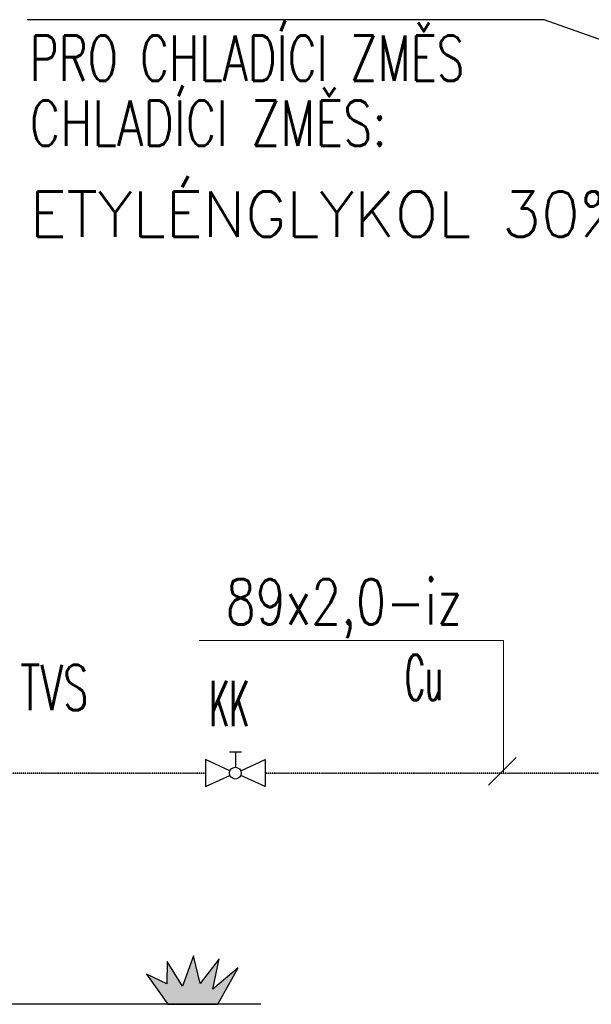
# Model space of a CAD drawing. Header units: millimetres. Extents: x -98431657 to -98227415, y -465497820 to -465456067.
# Tile 24 of 62: x -98405459 to -98404829, y -465488918 to -465487833. Entities that reach past the tile are written whole.
import ezdxf

# ---------------------------------------------------------------- set-up
doc = ezdxf.new("R2010")
doc.units = ezdxf.units.MM
doc.linetypes.add('Carkovana 0.5x', pattern=[0.14, 0.1, -0.04])
for name, color, linetype, lineweight in [('Pasivní chlazení', 7, 'Continuous', 25), ('WPF 1 - vrt', 7, 'Continuous', 25), ('základ', 7, 'Continuous', 25)]:
    doc.layers.add(name, color=color, linetype=linetype, lineweight=lineweight)
doc.styles.add('ROMANS', font='romans__.ttf')

msp = doc.modelspace()

# ---------------------------------------------------------------- hatches: boundary and pattern name
at = {"layer": 'WPF 1 - vrt'}
msp.add_hatch(color=86, dxfattribs=at).paths.add_polyline_path([(-98405280.1, -465488898.2), (-98405296.8, -465488870.9), (-98405297.3, -465488895.5), (-98405319.6, -465488884.9), (-98405296.2, -465488918.2), (-98405241.2, -465488918.2), (-98405218.5, -465488877.9), (-98405246.7, -465488901.4), (-98405239.6, -465488868.1), (-98405260.5, -465488895.2), (-98405267.8, -465488864.8)])

# ---------------------------------------------------------------- linework, layer by layer
at = {"color": 0, "linetype": 'Continuous', "lineweight": 13}
for p, q in [((-98404926.1, -465488517.3), (-98405261.8, -465488517.3)), ((-98404926.1, -465488517.3), (-98404926.1, -465488663.4)), ((-98404912.1, -465488646.1), (-98404942.7, -465488676.7))]:
    msp.add_line(p, q, dxfattribs=at)
at = {"layer": 'WPF 1 - vrt', "linetype": 'Continuous'}
for p, q in [((-98404881.4, -465487833), (-98405451.2, -465487833)), ((-98404492.3, -465487971.4), (-98404881.4, -465487833))]:
    msp.add_line(p, q, dxfattribs=at)
at = {"layer": 'WPF 1 - vrt'}
for p, q in [((-98405215.1, -465488640.4), (-98405228.3, -465488640.4)), ((-98405215.1, -465488640.4), (-98405228.3, -465488640.4)), ((-98405221.7, -465488640.4), (-98405221.7, -465488656.7)), ((-98405221.7, -465488640.4), (-98405221.7, -465488656.7)), ((-98405221.7, -465488640.4), (-98405221.7, -465488656.7)), ((-98405221.7, -465488640.4), (-98405221.7, -465488656.7)), ((-98405193.6, -465488918.2), (-98406130.1, -465488918.2))]:
    msp.add_line(p, q, dxfattribs=at)
at = {"layer": 'WPF 1 - vrt', "color": 171, "linetype": 'Carkovana 0.5x', "lineweight": 35, "true_color": 0x7070ff}
for p, q in [((-98405254.8, -465488663.4), (-98405501, -465488663.4)), ((-98404464.8, -465488663.4), (-98405188.8, -465488663.4))]:
    msp.add_line(p, q, dxfattribs=at)
at = {"layer": 'WPF 1 - vrt'}
for points in [[(-98405227.7, -465488660.7), (-98405254.8, -465488648.5), (-98405254.8, -465488678.2), (-98405227.7, -465488666)], [(-98405227.7, -465488660.7), (-98405254.8, -465488648.5), (-98405254.8, -465488678.2), (-98405227.7, -465488666)], [(-98405215.9, -465488660.7), (-98405188.8, -465488648.5), (-98405188.8, -465488678.2), (-98405215.9, -465488666)], [(-98405215.9, -465488660.7), (-98405188.8, -465488648.5), (-98405188.8, -465488678.2), (-98405215.9, -465488666)]]:
    msp.add_lwpolyline(points, dxfattribs=at)
at = {"layer": 'WPF 1 - vrt', "color": 96}
msp.add_lwpolyline([(-98405280.1, -465488898.2), (-98405296.8, -465488870.9), (-98405297.3, -465488895.5), (-98405319.6, -465488884.9), (-98405296.2, -465488918.2), (-98405241.2, -465488918.2), (-98405218.5, -465488877.9), (-98405246.7, -465488901.4), (-98405239.6, -465488868.1), (-98405260.5, -465488895.2), (-98405267.8, -465488864.8), (-98405280.1, -465488898.2)], close=True, dxfattribs=at)
at = {"layer": 'WPF 1 - vrt'}
msp.add_circle((-98405221.8, -465488663.4), 6.5, dxfattribs=at)
msp.add_circle((-98405221.8, -465488663.4), 6.5, dxfattribs=at)

# ---------------------------------------------------------------- texts
at = {"layer": 'Pasivní chlazení', "color": 0, "lineweight": 25, "char_height": 50, "attachment_point": 2, "style": 'ROMANS'}
for s, insert, width in [('\\W0.77;89x2,0-iz', (-98405101.9, -465488449.5), 322.488), ('\\W0.49;Cu', (-98405013.9, -465488532.9), 70.481)]:
    msp.add_mtext(s, dxfattribs=dict(at, insert=insert, width=width))
at = {"layer": 'WPF 1 - vrt', "char_height": 50, "attachment_point": 4, "style": 'ROMANS'}
for s, insert, width in [('\\W0.71;PRO\\~CHLADÍCI\\~ZMĚS', (-98405448.5, -465487875.5), 601.196), ('\\W0.75;CHLADÍCI\\~ZMĚS:', (-98405448.5, -465487947.2), 497.115), ('\\W0.49;KK', (-98405250.3, -465488586.6), 70.486)]:
    msp.add_mtext(s, dxfattribs=dict(at, insert=insert, width=width))
at = {"layer": 'WPF 1 - vrt', "color": 0, "linetype": 'Continuous', "lineweight": 25, "insert": (-98405448.5, -465488072.2), "char_height": 50, "width": 25, "attachment_point": 7, "style": 'ROMANS'}
msp.add_mtext('\\W1.00;\\fRomanS|i0|b1|c0|p0;ETYLÉNGLYKOL\\~30%', dxfattribs=at)
at = {"layer": 'základ', "insert": (-98405458.9, -465488569.1), "char_height": 50, "width": 109.464, "attachment_point": 4, "style": 'ROMANS'}
msp.add_mtext('\\W0.65;TVS', dxfattribs=at)

doc.saveas('drawing.dxf')
